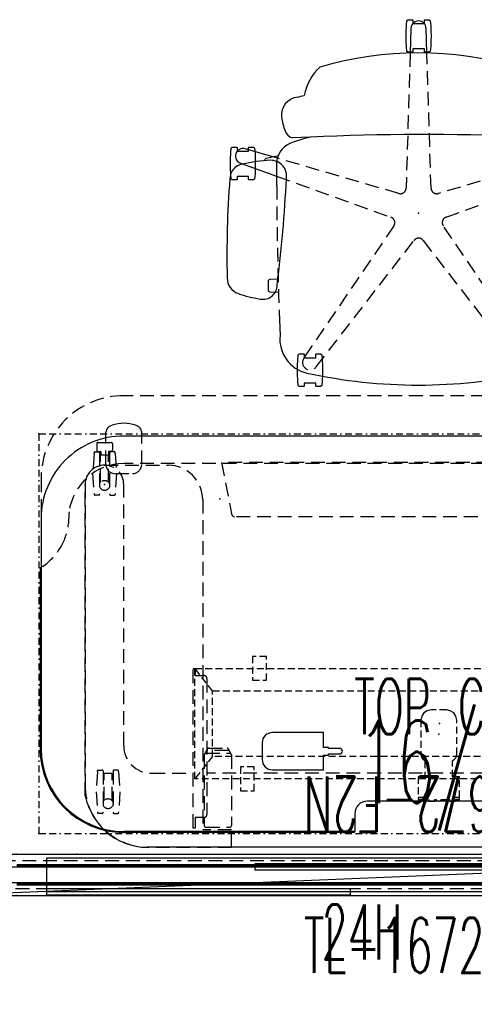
# Model space of a CAD drawing. Header units: inches. Extents: x 3 to 890, y -47 to 78.
# Tile 13 of 98: x 234 to 266, y 6 to 78. Entities that reach past the tile are written whole.
import ezdxf
from ezdxf.enums import TextEntityAlignment as Align

# ---------------------------------------------------------------- set-up
doc = ezdxf.new("R2010")
doc.units = ezdxf.units.IN
doc.header["$MEASUREMENT"] = 0
for name, pattern in [('BORDER', [1.75, 0.5, -0.25, 0.5, -0.25, 0, -0.25]), ('DASHED', [0.75, 0.5, -0.25]), ('DASHEDX2', [1.5, 1, -0.5])]:
    doc.linetypes.add(name, pattern=pattern)
for name, color, linetype in [('A-FURN-P-COMP', 86, 'Continuous'), ('A-FURN-P-COMP-TEXT2', 86, 'Continuous'), ('A-FURN-P-COMP-TEXT_UTEXT', 7, 'Continuous'), ('A-FURN-P-FILE', 1, 'DASHED'), ('A-FURN-P-PNLS', 5, 'Continuous'), ('A-FURN-P-PNLS-CON', 104, 'Continuous'), ('A-FURN-P-PNLS-CON-TEXT2', 104, 'Continuous'), ('A-FURN-P-PNLS-TEXT2', 5, 'Continuous'), ('A-FURN-P-POWR', 230, 'Continuous'), ('A-FURN-P-SEAT', 12, 'Continuous'), ('A-FURN-P-TABLE', 3, 'Continuous'), ('A-FURN-P-TABLE-BORDER', 2, 'Continuous'), ('A-FURN-P-TABLE-EXTENDED-HEIGHT', 3, 'Continuous'), ('A-FURN-P-TABLE-SUPPORT', 202, 'Continuous'), ('A-FURN-P-TEXT_UTEXT', 7, 'Continuous'), ('A-FURN-P-WKSF-ACC', 202, 'Continuous'), ('PSATTR', 7, 'Continuous')]:
    doc.layers.add(name, color=color, linetype=linetype)
doc.styles.add('0', font='TXT.SHX')
doc.styles.add('CAD_FNT', font='TXT.SHX', dxfattribs={"width": 0.6})
doc.styles.add('PMSymText', font='txt.shx', dxfattribs={"width": 0.65})
doc.styles.get("Standard").update_dxf_attribs({"font": 'arial.ttf'})

# ---------------------------------------------------------------- blocks, each defined once
blk = doc.blocks.new('VZFF1-XX72-NN-2D')
at = {"layer": 'A-FURN-P-PNLS'}
for p, q in [((0, 3), (72, 3)), ((0, 0), (72, 0))]:
    blk.add_line(p, q, dxfattribs=at)
at = {"layer": 'A-FURN-P-PNLS-TEXT2', "style": 'CAD_FNT', "width": 0.55, "flags": 8}
blk.add_attdef('ITEXT2', text='', height=6, dxfattribs=at).set_placement((36.5, 9.699), align=Align.MIDDLE_CENTER)
at = {"layer": 'A-FURN-P-TEXT_UTEXT', "style": 'PMSymText', "width": 0.65, "flags": 8}
for tag, p in [('PSUT1', (34.991, -7.298)), ('PSUT3', (34.991, -19.298))]:
    blk.add_attdef(tag, text='', height=4, dxfattribs=at).set_placement(p, align=Align.CENTER)
at = {"layer": 'A-FURN-P-TEXT_UTEXT', "style": 'PMSymText', "width": 0.65}
blk.add_attdef('PSUT2', text='', height=4, dxfattribs=at).set_placement((34.991, -13.298), align=Align.CENTER)
at = {"layer": 'PSATTR', "flags": 1}
for tag in ['PSON', 'PSMC', 'PSDH', 'PSPN', 'PSQT', 'PSEC', 'PST5', 'PST4', 'PST3', 'PST2', 'PST1']:
    blk.add_attdef(tag, text='', height=1, dxfattribs=at).set_placement((0, 0), align=Align.TOP_CENTER)
blk = doc.blocks.new('VZCC-0072-X-2D')
at = {"layer": 'A-FURN-P-PNLS'}
blk.add_line((72, 3), (0, 0), dxfattribs=at)
at = {"layer": 'A-FURN-P-PNLS-TEXT2', "style": '0', "width": 0.55, "flags": 8}
blk.add_attdef('ITEXT2', text='', height=4, dxfattribs=at).set_placement((35.641, 10.508), align=Align.BOTTOM_CENTER)
at = {"layer": 'A-FURN-P-TEXT_UTEXT', "style": 'PMSymText', "width": 0.65, "flags": 8}
for tag, p in [('PSUT1', (34.989, -7.297)), ('PSUT3', (34.989, -19.297))]:
    blk.add_attdef(tag, text='', height=4, dxfattribs=at).set_placement(p, align=Align.CENTER)
at = {"layer": 'A-FURN-P-TEXT_UTEXT', "style": 'PMSymText', "width": 0.65}
blk.add_attdef('PSUT2', text='', height=4, dxfattribs=at).set_placement((34.989, -13.297), align=Align.CENTER)
at = {"layer": 'PSATTR', "flags": 1}
for tag in ['PSON', 'PSMC', 'PSDH', 'PSPN', 'PSQT', 'PSEC', 'PST5', 'PST4', 'PST3', 'PST2', 'PST1']:
    blk.add_attdef(tag, text='', height=1, dxfattribs=at).set_placement((0, 0), align=Align.TOP_CENTER)
blk = doc.blocks.new('VZTI-XX72-2N-2D')
at = {"layer": 'A-FURN-P-PNLS', "linetype": 'DASHEDX2'}
blk.add_line((0, 0.5), (72, 0.5), dxfattribs=at)
at = {"layer": 'A-FURN-P-PNLS'}
for p in [(8.95, 0), (63.05, 0)]:
    blk.add_point(p, dxfattribs=at)
at = {"layer": 'A-FURN-P-PNLS-TEXT2', "style": 'CAD_FNT', "width": 0.55, "flags": 8}
blk.add_attdef('ITEXT2', text='', height=4, dxfattribs=at).set_placement((36, -1.625), align=Align.TOP_CENTER)
at = {"layer": 'A-FURN-P-TEXT_UTEXT', "style": 'PMSymText', "width": 0.65, "flags": 8}
for tag, p in [('PSUT1', (34.991, -11.626)), ('PSUT3', (34.991, -23.626))]:
    blk.add_attdef(tag, text='', height=4, dxfattribs=at).set_placement(p, align=Align.CENTER)
at = {"layer": 'A-FURN-P-TEXT_UTEXT', "style": 'PMSymText', "width": 0.65}
blk.add_attdef('PSUT2', text='', height=4, dxfattribs=at).set_placement((34.991, -17.626), align=Align.CENTER)
at = {"layer": 'PSATTR', "flags": 1}
for tag in ['PSON', 'PSMC', 'PSDH', 'PSPN', 'PSQT', 'PSEC', 'PST5', 'PST4', 'PST3', 'PST2', 'PST1']:
    blk.add_attdef(tag, text='', height=1, dxfattribs=at).set_placement((0, 0), align=Align.TOP_CENTER)
blk = doc.blocks.new('VZLL-0800-SFN-2D')
at = {"layer": 'A-FURN-P-PNLS-CON', "linetype": 'DASHEDX2'}
for p, q in [((0.771, -8.5), (0.771, 11.5)), ((0.771, 11.5), (3.771, 11.5)), ((3.771, 11.5), (3.771, -8.5)), ((0.146, 0.438), (0.146, 2.563)), ((0.146, 2.563), (3.521, 2.563)), ((3.521, 2.563), (3.521, 0.438)), ((3.521, 0.438), (0.146, 0.438)), ((3.771, -8.5), (0.771, -8.5))]:
    blk.add_line(p, q, dxfattribs=at)
at = {"layer": 'A-FURN-P-PNLS-CON'}
for p in [(0, 3), (2.271, 3), (4.542, 3), (0, 0), (2.271, 0), (4.542, 0)]:
    blk.add_point(p, dxfattribs=at)
at = {"layer": 'A-FURN-P-PNLS-CON-TEXT2', "style": '0', "width": 0.55, "flags": 8}
blk.add_attdef('ITEXT2', text='', height=4, dxfattribs=at).set_placement((2.756, -14.885), align=Align.BOTTOM_CENTER)
at = {"layer": 'A-FURN-P-TEXT_UTEXT', "style": 'PMSymText', "width": 0.65, "flags": 8}
for tag, p in [('PSUT1', (2.756, -19.552)), ('PSUT3', (2.756, -31.552))]:
    blk.add_attdef(tag, text='', height=4, dxfattribs=at).set_placement(p, align=Align.CENTER)
at = {"layer": 'A-FURN-P-TEXT_UTEXT', "style": 'PMSymText', "width": 0.65}
blk.add_attdef('PSUT2', text='', height=4, dxfattribs=at).set_placement((2.756, -25.552), align=Align.CENTER)
at = {"layer": 'PSATTR', "flags": 1}
for tag in ['PSON', 'PSMC', 'PSDH', 'PSPN', 'PSQT', 'PSEC', 'PST5', 'PST4', 'PST3', 'PST2', 'PST1']:
    blk.add_attdef(tag, text='', height=1, dxfattribs=at).set_placement((0, 0), align=Align.TOP_CENTER)
blk = doc.blocks.new('STUC-XX72-FRZ-2D')
at = {"layer": 'A-FURN-P-WKSF-ACC'}
for p, q in [((6.763, -0.264), (65.237, -0.264)), ((6.763, -2.736), (6.763, -0.264)), ((1, -0.924), (71, -0.924)), ((4.597, -0.753), (67.403, -0.753)), ((67.403, -0.842), (4.597, -0.842)), ((71, -2.076), (1, -2.076)), ((4.597, -2.158), (67.403, -2.158)), ((67.403, -2.247), (4.597, -2.247)), ((65.237, -2.736), (6.763, -2.736))]:
    blk.add_line(p, q, dxfattribs=at)
at = {"layer": 'A-FURN-P-COMP-TEXT2', "style": '0', "width": 0.55, "flags": 8}
blk.add_attdef('ITEXT2', text='', height=4, dxfattribs=at).set_placement((29.623, -5.658), align=Align.MIDDLE_CENTER)
at = {"layer": 'A-FURN-P-TEXT_UTEXT', "style": 'PMSymText', "width": 0.65, "flags": 8}
for tag, p in [('PSUT1', (34.988, -13.738)), ('PSUT3', (34.988, -25.738))]:
    blk.add_attdef(tag, text='', height=4, dxfattribs=at).set_placement(p, align=Align.CENTER)
at = {"layer": 'A-FURN-P-TEXT_UTEXT', "style": 'PMSymText', "width": 0.65}
blk.add_attdef('PSUT2', text='', height=4, dxfattribs=at).set_placement((34.988, -19.738), align=Align.CENTER)
at = {"layer": 'PSATTR', "flags": 1}
for tag in ['PSON', 'PSMC', 'PSDH', 'PSPN', 'PSQT', 'PSEC', 'PST5', 'PST4', 'PST3', 'PST2', 'PST1']:
    blk.add_attdef(tag, text='', height=1, dxfattribs=at).set_placement((0, 0), align=Align.TOP_CENTER)
blk = doc.blocks.new('ATTM-2230-NH-2D')
at = {"layer": 'A-FURN-P-COMP'}
for p, q in [((0, 0.235), (22, 0.235)), ((0, -0.235), (0, 0.235)), ((22, 0.235), (22, -0.235)), ((22, -0.235), (0, -0.235))]:
    blk.add_line(p, q, dxfattribs=at)
for p in [(0, 0), (22, 0)]:
    blk.add_point(p, dxfattribs=at)
at = {"layer": 'A-FURN-P-TEXT_UTEXT', "style": 'PMSymText', "width": 0.65, "flags": 8}
for tag, p in [('PSUT1', (9.993, -12.277)), ('PSUT3', (9.993, -24.277))]:
    blk.add_attdef(tag, text='', height=4, dxfattribs=at).set_placement(p, align=Align.CENTER)
at = {"layer": 'A-FURN-P-TEXT_UTEXT', "style": 'PMSymText', "width": 0.65}
blk.add_attdef('PSUT2', text='', height=4, dxfattribs=at).set_placement((9.993, -18.277), align=Align.CENTER)
at = {"layer": 'PSATTR', "flags": 1}
for tag in ['PSON', 'PSMC', 'PSDH', 'PSPN', 'PSQT', 'PSEC', 'PST5', 'PST4', 'PST3', 'PST2', 'PST1']:
    blk.add_attdef(tag, text='', height=1, dxfattribs=at).set_placement((0, 0), align=Align.TOP_CENTER)
blk = doc.blocks.new('TFPA-2958-LJSTCUNN-2D')
at = {"layer": 'A-FURN-P-TABLE'}
for p, q in [((35.089, -1.447), (35.089, -0.16)), ((35.089, -0.16), (51.84, -0.16)), ((23.811, -2.36), (34.189, -2.36)), ((57.84, -22.84), (57.84, -6.16)), ((6.16, -28.84), (51.84, -28.84))]:
    blk.add_line(p, q, dxfattribs=at)
at = {"layer": 'A-FURN-P-TABLE', "linetype": 'DASHEDX2'}
for p, q in [((57.722, -19.376, 0), (57.84, -19.376, 0)), ((6.16, -26.84), (51.84, -26.84))]:
    blk.add_line(p, q, dxfattribs=at)
at = {"layer": 'A-FURN-P-TABLE'}
for centre, radius, start, end in [((51.84, -6.16), 6, 0, 90), ((34.182, -1.454), 0.907, 270.42951, 0.42951), ((51.84, -22.84), 6, 270, 0)]:
    blk.add_arc(centre, radius, start, end, dxfattribs=at)
at = {"layer": 'A-FURN-P-TABLE', "linetype": 'DASHEDX2'}
for centre, radius, start, end in [((60.542, -23.322, 0), 4.85, 125.55814, 148.97554), ((59.948, -22.874, 0), 4.11, 150.04459, 174.44433), ((40.168, -22.031), 15.695, 355.18095, 358.37272), ((51.833, -22.832), 4.008, 270.10089, 352.58412)]:
    blk.add_arc(centre, radius, start, end, dxfattribs=at)
at = {"layer": 'A-FURN-P-TABLE'}
for p in [(58, 0), (44.872, -24.277), (53.244, -25.326), (58, -29)]:
    blk.add_point(p, dxfattribs=at)
at = {"layer": 'A-FURN-P-TABLE-BORDER', "linetype": 'BORDER'}
for p, q in [((58, 0), (0, 0)), ((58, -29), (58, 0)), ((58, -29), (0, -29))]:
    blk.add_line(p, q, dxfattribs=at)
at = {"layer": 'A-FURN-P-TABLE-EXTENDED-HEIGHT', "linetype": 'DASHEDX2'}
for p, q in [((57.84, -25.765), (57.84, -22.84)), ((6.16, -31.765), (51.84, -31.765))]:
    blk.add_line(p, q, dxfattribs=at)
blk.add_arc((51.84, -25.765), 6, 270, 0, dxfattribs=at)
at = {"layer": 'A-FURN-P-TABLE-SUPPORT'}
for p, q in [((7.856, 0.987), (50.144, 0.987)), ((50.541, -28.777), (50.541, -29.119))]:
    blk.add_line(p, q, dxfattribs=at)
at = {"layer": 'A-FURN-P-TABLE-SUPPORT', "linetype": 'DASHEDX2'}
for p, q in [((44.038, -5.709), (44.038, -0.587)), ((45.888, -0.469), (44.156, -0.469)), ((46.006, -5.709), (46.006, -0.587)), ((46.676, -1.16), (46.676, -0.41)), ((46.676, -0.41), (46.81, -0.41)), ((46.81, -0.41), (46.81, -11.98)), ((45.81, -11.23), (45.81, -1.41)), ((46.06, -1.16), (46.676, -1.16)), ((52.117, -3.04), (52.215, -1.59)), ((52.215, -1.59), (52.215, -1.525)), ((52.559, -1.465), (52.275, -1.465)), ((52.619, -4.555), (52.619, -1.525)), ((53.347, -4.555), (53.347, -1.525)), ((53.407, -1.465), (53.691, -1.465)), ((53.751, -1.59), (53.751, -1.525)), ((53.849, -3.04), (53.751, -1.59)), ((52.691, -2.391), (52.691, -4.365)), ((53.274, -2.391), (53.275, -4.365)), ((52.215, -4.485), (52.117, -3.04)), ((53.751, -4.485), (53.849, -3.04)), ((54.644, -25.326), (54.644, -3.513)), ((12.19, -4.383), (45.809, -4.383)), ((49.844, -4.383), (46.811, -4.383)), ((52.215, -4.485), (52.215, -4.555)), ((52.275, -4.615), (52.559, -4.615)), ((52.691, -4.365), (53.275, -4.365)), ((53.691, -4.615), (53.407, -4.615)), ((53.751, -4.485), (53.751, -4.555)), ((44.136, -5.91), (44.136, -5.825)), ((45.888, -5.827), (44.156, -5.827)), ((44.234, -6.085), (44.234, -6.026)), ((44.254, -6.028), (45.79, -6.028)), ((45.691, -6.202), (44.352, -6.202)), ((45.809, -6.085), (45.809, -6.026)), ((45.908, -5.91), (45.908, -5.825)), ((51.844, -6.383), (51.844, -25.326)), ((46.676, -11.48), (46.06, -11.48)), ((46.676, -11.98), (46.676, -11.48)), ((46.81, -11.98), (46.676, -11.98)), ((52.367, -26.121), (52.465, -24.671)), ((52.465, -24.671), (52.465, -24.606)), ((52.809, -24.546), (52.525, -24.546)), ((52.869, -27.636), (52.869, -24.606)), ((53.597, -27.636), (53.597, -24.606)), ((53.657, -24.546), (53.941, -24.546)), ((54.001, -24.671), (54.001, -24.606)), ((54.099, -26.121), (54.001, -24.671)), ((52.941, -25.472), (52.941, -27.446)), ((53.524, -25.472), (53.525, -27.446)), ((52.47, -26.117), (51.21, -26.117)), ((52.465, -27.566), (52.367, -26.121)), ((54.001, -27.566), (54.099, -26.121)), ((50.541, -26.787), (50.541, -28.777)), ((53.139, -26.787), (53.139, -28.777)), ((52.465, -27.566), (52.465, -27.636)), ((52.525, -27.696), (52.809, -27.696)), ((52.671, -28.305), (52.671, -27.805)), ((52.746, -27.73), (52.927, -27.73)), ((52.941, -27.446), (53.525, -27.446)), ((52.957, -27.7), (52.957, -27.446)), ((53.509, -27.7), (53.509, -27.446)), ((53.721, -27.73), (53.539, -27.73)), ((53.941, -27.696), (53.657, -27.696)), ((53.796, -28.305), (53.796, -27.805)), ((54.001, -27.566), (54.001, -27.636)), ((53.721, -28.38), (52.734, -28.38)), ((53.139, -28.777), (53.139, -29.119))]:
    blk.add_line(p, q, dxfattribs=at)
for centre in [(52.983, -2.174), (53.233, -25.255)]:
    blk.add_circle(centre, 0.364, dxfattribs=at)
at = {"layer": 'A-FURN-P-TABLE-SUPPORT'}
for centre, radius, start, end in [((50.147, -3.501), 4.488, 48.11135, 90.03671), ((50.985, -29.11), 0.444, 181.07976, 223.26437), ((52.695, -29.11), 0.444, 316.73563, 358.92024), ((51.22, -28.892), 0.765, 223.11971, 252.20416), ((51.851, -27.103), 2.662, 251.05223, 269.81832), ((51.829, -27.102), 2.663, 270.27965, 288.9466), ((52.46, -28.892), 0.765, 287.79584, 316.88029)]:
    blk.add_arc(centre, radius, start, end, dxfattribs=at)
at = {"layer": 'A-FURN-P-TABLE-SUPPORT', "linetype": 'DASHEDX2'}
for centre, radius, start, end in [((44.155, -0.587), 0.118, 89.78647, 179.78486), ((45.888, -0.587), 0.118, 0.21514, 90.21353), ((50.151, -3.512), 4.493, 359.98321, 48.24065), ((46.06, -1.41), 0.25, 90, 180), ((52.31, -1.56), 0.101, 110.17852, 159.81195), ((52.54, -1.544), 0.081, 13.40552, 76.59447), ((53.426, -1.544), 0.081, 103.40553, 166.59448), ((53.656, -1.56), 0.101, 20.18805, 69.82148), ((49.844, -6.383), 2, 0, 90), ((52.31, -4.521), 0.101, 200.18805, 249.82148), ((52.54, -4.537), 0.081, 283.40553, 346.59448), ((53.426, -4.537), 0.081, 193.40552, 256.59447), ((53.656, -4.521), 0.101, 290.17852, 339.81195), ((44.155, -5.709), 0.118, 180.21514, 270.21353), ((45.888, -5.709), 0.118, 269.78647, 359.78486), ((44.254, -5.91), 0.118, 180.21514, 270.21353), ((44.352, -6.084), 0.118, 180.21514, 270.21353), ((45.692, -6.084), 0.118, 269.78647, 359.78486), ((45.79, -5.91), 0.118, 269.78647, 359.78486), ((46.06, -11.23), 0.25, 180, 270), ((52.56, -24.641), 0.101, 110.17852, 159.81195), ((52.79, -24.625), 0.081, 13.40552, 76.59447), ((53.676, -24.625), 0.081, 103.40553, 166.59448), ((53.906, -24.641), 0.101, 20.18805, 69.82148), ((53.244, -25.326), 1.4, 180, 0), ((51.21, -26.787), 0.669, 90.00219, 179.99781), ((52.47, -26.787), 0.669, 0.00219, 89.99781), ((52.56, -27.602), 0.101, 200.18805, 249.82148), ((52.746, -27.805), 0.075, 90, 180), ((52.79, -27.618), 0.081, 283.40553, 346.59448), ((52.927, -27.7), 0.03, 269.99973, 0.00011), ((53.539, -27.7), 0.03, 179.99989, 270.00027), ((53.676, -27.618), 0.081, 193.40552, 256.59447), ((53.721, -27.805), 0.075, 0, 90), ((53.906, -27.602), 0.101, 290.17852, 339.81195), ((52.746, -28.305), 0.075, 180, 270), ((53.721, -28.305), 0.075, 270, 0)]:
    blk.add_arc(centre, radius, start, end, dxfattribs=at)
at = {"layer": 'A-FURN-P-TEXT_UTEXT', "style": 'PMSymText', "width": 0.65, "flags": 8}
for tag, p in [('PSUT1', (27.992, -37.769)), ('PSUT3', (27.992, -49.769))]:
    blk.add_attdef(tag, text='', height=4, dxfattribs=at).set_placement(p, align=Align.CENTER)
at = {"layer": 'A-FURN-P-TEXT_UTEXT', "style": 'PMSymText', "width": 0.65}
blk.add_attdef('PSUT2', text='', height=4, dxfattribs=at).set_placement((27.992, -43.769), align=Align.CENTER)
at = {"layer": 'PSATTR', "flags": 1}
for tag in ['PSON', 'PSMC', 'PSDH', 'PSPN', 'PSQT', 'PSEC', 'PST5', 'PST4', 'PST3', 'PST2', 'PST1']:
    blk.add_attdef(tag, text='', height=1, dxfattribs=at).set_placement((0, 0), align=Align.TOP_CENTER)
blk = doc.blocks.new('ATTL-0258-PPT-2D')
at = {"layer": 'A-FURN-P-TABLE'}
for p, q in [((35.12, -0.093), (35.12, -0.129)), ((35.12, -0.093), (51.871, -0.093)), ((51.871, -0.129), (35.12, -0.129)), ((57.871, -19.309), (57.871, -6.129)), ((57.907, -19.309), (57.907, -6.129)), ((57.907, -19.309), (57.871, -19.309))]:
    blk.add_line(p, q, dxfattribs=at)
for radius in [6.036, 6]:
    blk.add_arc((51.871, -6.129), radius, 0, 90, dxfattribs=at)
blk.add_point((58, 0), dxfattribs=at)
at = {"layer": 'A-FURN-P-TEXT_UTEXT', "style": 'PMSymText', "width": 0.65, "flags": 8}
for tag, p in [('PSUT1', (27.99, -25.311)), ('PSUT3', (27.99, -37.311))]:
    blk.add_attdef(tag, text='', height=4, dxfattribs=at).set_placement(p, align=Align.CENTER)
at = {"layer": 'A-FURN-P-TEXT_UTEXT', "style": 'PMSymText', "width": 0.65}
blk.add_attdef('PSUT2', text='', height=4, dxfattribs=at).set_placement((27.99, -31.311), align=Align.CENTER)
at = {"layer": 'PSATTR', "flags": 1}
for tag in ['PSON', 'PSMC', 'PSDH', 'PSPN', 'PSQT', 'PSEC', 'PST5', 'PST4', 'PST3', 'PST2', 'PST1']:
    blk.add_attdef(tag, text='', height=1, dxfattribs=at).set_placement((0, 0), align=Align.TOP_CENTER)
blk = doc.blocks.new('ATTS-1011-PORT-2D')
at = {"layer": 'A-FURN-P-TABLE', "linetype": 'DASHEDX2'}
for p, q in [((-9.219, 26.319), (-3.1, 26.319)), ((-9.219, 26.319), (-9.219, 25.046)), ((-9.219, 25.046), (-7.123, 25.046)), ((-7.123, 1.1), (-7.123, 25.046)), ((1.4, 22.584), (1.4, 0)), ((0, -1.4), (-4.623, -1.4))]:
    blk.add_line(p, q, dxfattribs=at)
for centre, radius, start, end in [((-3.228, 21.586), 4.734, 12.16999, 88.45031), ((-4.623, 1.1), 2.5, 180, 270), ((0, 0), 1.4, 270, 360)]:
    blk.add_arc(centre, radius, start, end, dxfattribs=at)
blk.add_point((0, 0), dxfattribs=at)
at = {"layer": 'A-FURN-P-TEXT_UTEXT', "style": 'PMSymText', "width": 0.65, "flags": 8}
for tag, p in [('PSUT1', (-3.6, -12.797)), ('PSUT3', (-3.6, -24.797))]:
    blk.add_attdef(tag, text='', height=4, dxfattribs=at).set_placement(p, align=Align.CENTER)
at = {"layer": 'A-FURN-P-TEXT_UTEXT', "style": 'PMSymText', "width": 0.65}
blk.add_attdef('PSUT2', text='', height=4, dxfattribs=at).set_placement((-3.6, -18.797), align=Align.CENTER)
at = {"layer": 'PSATTR', "flags": 1}
for tag in ['PSON', 'PSMC', 'PSDH', 'PSPN', 'PSQT', 'PSEC', 'PST5', 'PST4', 'PST3', 'PST2', 'PST1']:
    blk.add_attdef(tag, text='', height=1, dxfattribs=at).set_placement((0, 0), align=Align.TOP_CENTER)
blk = doc.blocks.new('AUTG-0158-P-2D')
at = {"layer": 'A-FURN-P-TABLE', "linetype": 'DASHEDX2'}
for p, q in [((14.18, -22.976), (43.82, -22.976)), ((44.745, -26.926), (44.036, -23.192)), ((13.255, -26.926), (44.745, -26.926))]:
    blk.add_line(p, q, dxfattribs=at)
blk.add_arc((43.693, -23.319), 0.366, 20.36531, 69.63469, dxfattribs=at)
for p in [(58, 0), (58, -29)]:
    blk.add_point(p, dxfattribs=at)
at = {"layer": 'A-FURN-P-TEXT_UTEXT', "style": 'PMSymText', "width": 0.65, "flags": 8}
for tag, p in [('PSUT1', (27.99, -35.002)), ('PSUT3', (27.99, -47.002))]:
    blk.add_attdef(tag, text='', height=4, dxfattribs=at).set_placement(p, align=Align.CENTER)
at = {"layer": 'A-FURN-P-TEXT_UTEXT', "style": 'PMSymText', "width": 0.65}
blk.add_attdef('PSUT2', text='', height=4, dxfattribs=at).set_placement((27.99, -41.002), align=Align.CENTER)
at = {"layer": 'PSATTR', "flags": 1}
for tag in ['PSON', 'PSMC', 'PSDH', 'PSPN', 'PSQT', 'PSEC', 'PST5', 'PST4', 'PST3', 'PST2', 'PST1']:
    blk.add_attdef(tag, text='', height=1, dxfattribs=at).set_placement((0, 0), align=Align.TOP_CENTER)
blk = doc.blocks.new('EUBT-BI36-81100YN-2D')
at = {"layer": 'A-FURN-P-FILE'}
for p, q in [((14.442, 4.874), (13.443, 4.874)), ((13.443, 4.874), (13.443, 3.144)), ((14.442, 3.144), (14.442, 4.874)), ((-17.75, 4), (17.75, 4)), ((16.461, 2.375), (17.75, 4)), ((17.75, 4), (17.75, -4)), ((13.443, 3.144), (14.442, 3.144)), ((-16.461, 2.375), (16.461, 2.375)), ((16.461, 2.375), (16.461, -2.375)), ((16.461, -2.375), (-16.461, -2.375)), ((16.461, -2.375), (17.75, -4)), ((13.559, -3.144), (12.559, -3.144)), ((12.559, -3.144), (12.559, -4.874)), ((13.559, -4.874), (13.559, -3.144)), ((17.75, -4), (-17.75, -4)), ((12.559, -4.874), (13.559, -4.874))]:
    blk.add_line(p, q, dxfattribs=at)
at = {"layer": 'A-FURN-P-FILE', "linetype": 'Continuous'}
for p, q in [((12.115, 3.35), (8.416, 3.35)), ((8.416, 3.35), (8.416, 2.276)), ((12.261, 3.336), (12.115, 3.35)), ((12.402, 3.293), (12.261, 3.336)), ((12.531, 3.224), (12.402, 3.293)), ((12.645, 3.131), (12.531, 3.224)), ((12.738, 3.017), (12.645, 3.131)), ((12.808, 2.887), (12.738, 3.017)), ((12.85, 2.747), (12.808, 2.887)), ((7.173, 2.185), (7.108, 2.141)), ((7.25, 2.2), (7.173, 2.185)), ((8.05, 2.2), (7.25, 2.2)), ((8.416, 2.276), (8.05, 2.276)), ((8.05, 2.276), (8.05, 2.2)), ((12.865, 2.6), (12.85, 2.747)), ((12.865, 1.4), (12.865, 2.6)), ((7.065, 2.077), (7.05, 2)), ((7.05, 2), (7.065, 1.923)), ((7.108, 2.141), (7.065, 2.077)), ((7.065, 1.923), (7.108, 1.859)), ((7.108, 1.859), (7.173, 1.815)), ((7.173, 1.815), (7.25, 1.8)), ((7.25, 1.8), (8.05, 1.8)), ((8.05, 1.8), (8.05, 1.724)), ((8.05, 1.724), (8.416, 1.724)), ((8.416, 1.724), (8.416, 0.649)), ((12.402, 0.707), (12.531, 0.776)), ((12.531, 0.776), (12.645, 0.869)), ((12.645, 0.869), (12.738, 0.983)), ((12.738, 0.983), (12.808, 1.113)), ((12.808, 1.113), (12.85, 1.253)), ((12.85, 1.253), (12.865, 1.4)), ((8.416, 0.649), (12.115, 0.65)), ((12.115, 0.65), (12.261, 0.664)), ((12.261, 0.664), (12.402, 0.707))]:
    blk.add_line(p, q, dxfattribs=at)
at = {"layer": 'A-FURN-P-POWR'}
blk.add_point((0, 0), dxfattribs=at)
at = {"layer": 'A-FURN-P-COMP-TEXT_UTEXT', "style": 'PMSymText', "width": 0.65, "flags": 8}
for tag, p in [('PSUT1', (0, -10.875)), ('PSUT3', (0, -22.875))]:
    blk.add_attdef(tag, text='', height=4, dxfattribs=at).set_placement(p, align=Align.CENTER)
at = {"layer": 'A-FURN-P-COMP-TEXT_UTEXT', "style": 'PMSymText', "width": 0.65}
blk.add_attdef('PSUT2', text='', height=4, dxfattribs=at).set_placement((0, -16.875), align=Align.CENTER)
at = {"layer": 'PSATTR', "flags": 1}
for tag in ['PSON', 'PSMC', 'PSDH', 'PSPN', 'PSQT', 'PSEC', 'PST5', 'PST4', 'PST3', 'PST2', 'PST1']:
    blk.add_attdef(tag, text='', height=1, dxfattribs=at).set_placement((0, 0), align=Align.TOP_CENTER)
blk = doc.blocks.new('EUCB-0000-WFP-2D')
at = {"layer": 'A-FURN-P-FILE'}
for p, q in [((-1.22, 4.744), (-1.5, 4.744)), ((-1.5, 4.744), (-1.5, 4.624)), ((-1.5, 4.624), (-1.22, 4.624)), ((-1.22, 4.584), (-1.494, 4.584)), ((-1.494, 4.584), (-1.494, 3.114)), ((-0.77, 4.864), (-1.22, 4.864)), ((-1.22, 4.864), (-1.22, 4.744)), ((-1.22, 4.624), (-1.22, 4.584)), ((-0.77, 4.744), (-0.77, 4.864)), ((-0.211, 4.744), (-0.77, 4.744)), ((-0.207, 4.745), (-0.211, 4.744)), ((-0.206, 4.746), (-0.207, 4.745)), ((-0.204, 4.747), (-0.206, 4.746)), ((-0.202, 4.75), (-0.204, 4.747)), ((-0.155, 4.811), (-0.202, 4.75)), ((-0.09, 4.851), (-0.155, 4.811)), ((-0.015, 4.864), (-0.09, 4.851)), ((0.015, 4.864), (-0.015, 4.864)), ((0.09, 4.851), (0.015, 4.864)), ((0.155, 4.811), (0.09, 4.851)), ((0.202, 4.75), (0.155, 4.811)), ((0.204, 4.747), (0.202, 4.75)), ((0.207, 4.745), (0.204, 4.747)), ((0.211, 4.744), (0.207, 4.745)), ((0.28, 4.744), (0.211, 4.744)), ((0.73, 4.864), (0.28, 4.864)), ((0.28, 4.864), (0.28, 4.744)), ((0.73, 4.744), (0.73, 4.864)), ((1.5, 4.744), (0.73, 4.744)), ((1, 4.584), (1, 4.624)), ((1, 4.624), (1.5, 4.624)), ((1.486, 4.584), (1, 4.584)), ((1.486, 3.114), (1.486, 4.584)), ((1.5, 4.624), (1.5, 4.744)), ((-1.494, 3.114), (-1.04, 3.114)), ((-1.04, 3.114), (-1.009, 3.102)), ((-1.009, 3.102), (-1, 3.1)), ((-1, 3.1), (-1, 1.983)), ((1, 3.102), (1.031, 3.114)), ((1, 1.983), (1, 3.102)), ((1.031, 3.114), (1.486, 3.114)), ((-1.281, 1.6), (-1.3, 1.469)), ((-1.3, 1.469), (-1.3, -1.006)), ((-1.233, 1.722), (-1.281, 1.6)), ((-1.15, 1.824), (-1.233, 1.722)), ((-1.021, 1.925), (-1.15, 1.824)), ((-1.006, 1.952), (-1.021, 1.925)), ((-1, 1.983), (-1.006, 1.952)), ((1.006, 1.952), (1, 1.983)), ((1.021, 1.925), (1.006, 1.952)), ((1.15, 1.824), (1.021, 1.925)), ((1.233, 1.722), (1.15, 1.824)), ((1.281, 1.6), (1.233, 1.722)), ((1.3, 1.469), (1.281, 1.6)), ((1.3, -1.006), (1.3, 1.469)), ((-1.3, -1.006), (-1.238, -1.292)), ((-1.238, -1.292), (-1.083, -1.538)), ((1.083, -1.538), (1.238, -1.292)), ((1.238, -1.292), (1.3, -1.006)), ((-1.083, -1.538), (-0.836, -1.693)), ((-0.836, -1.693), (-0.55, -1.756)), ((-0.55, -1.756), (0.55, -1.756)), ((0.55, -1.756), (0.836, -1.693)), ((0.836, -1.693), (1.083, -1.538))]:
    blk.add_line(p, q, dxfattribs=at)
at = {"layer": 'A-FURN-P-POWR'}
blk.add_point((0, 0), dxfattribs=at)
at = {"layer": 'A-FURN-P-COMP-TEXT_UTEXT', "style": 'PMSymText', "width": 0.65, "flags": 8}
for tag, p in [('PSUT1', (0, -8)), ('PSUT3', (0, -20))]:
    blk.add_attdef(tag, text='', height=4, dxfattribs=at).set_placement(p, align=Align.CENTER)
at = {"layer": 'A-FURN-P-COMP-TEXT_UTEXT', "style": 'PMSymText', "width": 0.65}
blk.add_attdef('PSUT2', text='', height=4, dxfattribs=at).set_placement((0, -14), align=Align.CENTER)
at = {"layer": 'PSATTR', "flags": 1}
for tag in ['PSON', 'PSMC', 'PSDH', 'PSPN', 'PSQT', 'PSEC', 'PST5', 'PST4', 'PST3', 'PST2', 'PST1']:
    blk.add_attdef(tag, text='', height=1, dxfattribs=at).set_placement((0, 0), align=Align.TOP_CENTER)
blk = doc.blocks.new('SFT-XX-71-2D')
at = {"layer": 'A-FURN-P-SEAT'}
for p, q in [((-4.768, 13.518), (-4.706, 13.594)), ((-4.706, 13.594), (-4.334, 13.624)), ((-4.334, 13.624), (-3.96, 13.642)), ((-3.96, 13.642), (-3.587, 13.648)), ((-3.587, 13.648), (-3.213, 13.642)), ((-3.213, 13.642), (-2.84, 13.624)), ((-2.84, 13.624), (-2.467, 13.594)), ((-2.467, 13.594), (-2.405, 13.518)), ((-4.768, 13.183), (-4.768, 13.518)), ((-4.748, 13.164), (-4.768, 13.183)), ((-4.483, 13.164), (-4.748, 13.164)), ((-4.483, 12.321), (-4.483, 13.164)), ((-2.676, 10.291), (-3.617, 12.913)), ((-2.425, 13.164), (-2.643, 13.164)), ((-2.643, 13.164), (-2.643, 12.321)), ((-2.405, 13.183), (-2.425, 13.164)), ((-2.405, 13.518), (-2.405, 13.183)), ((-4.768, 12.301), (-4.748, 12.321)), ((-4.768, 11.967), (-4.768, 12.301)), ((-4.748, 12.321), (-4.483, 12.321)), ((-3.981, 10.231), (-4.664, 12.572)), ((-2.643, 12.321), (-2.425, 12.321)), ((-2.425, 12.321), (-2.405, 12.301)), ((-2.405, 12.301), (-2.405, 11.967)), ((-4.706, 11.89), (-4.768, 11.967)), ((-4.334, 11.861), (-4.706, 11.89)), ((-3.932, 11.843), (-4.334, 11.861)), ((-3.587, 11.837), (-3.932, 11.843)), ((-3.213, 11.843), (-3.587, 11.837)), ((-2.84, 11.861), (-3.213, 11.843)), ((-2.467, 11.89), (-2.84, 11.861)), ((-2.405, 11.967), (-2.467, 11.89)), ((-3.979, 11.048), (-4.174, 10.147)), ((-3.965, 11.079), (-3.979, 11.048)), ((-3.943, 11.106), (-3.965, 11.079)), ((-3.915, 11.129), (-3.943, 11.106)), ((-3.868, 11.158), (-3.915, 11.129)), ((-3.847, 11.167), (-3.868, 11.158)), ((-3.796, 11.188), (-3.847, 11.167)), ((-3.711, 10.293), (-1.987, 10.29)), ((7.75, 10.088), (8.62, 10.058)), ((10.212, 8.65), (10.273, 8.727)), ((10.212, 8.316), (10.212, 8.65)), ((10.273, 8.727), (10.646, 8.757)), ((10.646, 8.757), (11.019, 8.775)), ((11.019, 8.775), (11.393, 8.781)), ((11.393, 8.781), (11.767, 8.775)), ((11.767, 8.775), (12.14, 8.757)), ((12.14, 8.757), (12.512, 8.727)), ((12.512, 8.727), (12.574, 8.65)), ((12.574, 8.65), (12.574, 8.316)), ((10.232, 8.296), (10.212, 8.316)), ((10.497, 8.296), (10.232, 8.296)), ((10.497, 7.454), (10.497, 8.296)), ((12.554, 8.296), (12.337, 8.296)), ((12.337, 8.296), (12.337, 7.454)), ((12.574, 8.316), (12.554, 8.296)), ((10.212, 7.434), (10.232, 7.454)), ((10.212, 7.1), (10.212, 7.434)), ((10.232, 7.454), (10.497, 7.454)), ((12.337, 7.454), (12.554, 7.454)), ((12.554, 7.454), (12.574, 7.434)), ((12.574, 7.434), (12.574, 7.1)), ((10.273, 7.023), (10.212, 7.1)), ((10.646, 6.994), (10.273, 7.023)), ((11.048, 6.976), (10.646, 6.994)), ((11.393, 6.97), (11.048, 6.976)), ((11.767, 6.976), (11.393, 6.97)), ((12.14, 6.994), (11.767, 6.976)), ((12.512, 7.023), (12.14, 6.994)), ((12.574, 7.1), (12.512, 7.023)), ((-14.025, 0.775), (-13.964, 0.852)), ((-14.025, 0.441), (-14.025, 0.775)), ((-13.964, 0.852), (-13.591, 0.882)), ((-13.591, 0.882), (-13.218, 0.9)), ((-13.218, 0.9), (-12.844, 0.906)), ((-12.844, 0.906), (-12.471, 0.9)), ((-12.471, 0.9), (-12.097, 0.882)), ((-12.097, 0.882), (-11.725, 0.852)), ((-11.725, 0.852), (-11.663, 0.775)), ((-11.663, 0.775), (-11.663, 0.441)), ((-14.006, 0.421), (-14.025, 0.441)), ((-13.741, 0.421), (-14.006, 0.421)), ((-13.741, -0.421), (-13.741, 0.421)), ((-11.605, 0.605), (-13.398, 0.551)), ((-11.683, 0.421), (-11.901, 0.421)), ((-11.901, 0.421), (-11.901, -0.421)), ((-11.663, 0.441), (-11.683, 0.421)), ((-14.025, -0.441), (-14.006, -0.421)), ((-14.025, -0.775), (-14.025, -0.441)), ((-14.006, -0.421), (-13.741, -0.421)), ((-13.398, -0.551), (-11.605, -0.605)), ((-11.901, -0.421), (-11.683, -0.421)), ((-11.683, -0.421), (-11.663, -0.441)), ((-11.663, -0.441), (-11.663, -0.775)), ((-13.964, -0.852), (-14.025, -0.775)), ((-13.591, -0.882), (-13.964, -0.852)), ((-13.19, -0.9), (-13.591, -0.882)), ((-12.844, -0.906), (-13.19, -0.9)), ((-12.471, -0.9), (-12.844, -0.906)), ((-12.097, -0.882), (-12.471, -0.9)), ((-11.725, -0.852), (-12.097, -0.882)), ((-11.663, -0.775), (-11.725, -0.852)), ((10.212, -7.1), (10.273, -7.023)), ((10.212, -7.434), (10.212, -7.1)), ((10.273, -7.023), (10.646, -6.993)), ((10.646, -6.993), (11.019, -6.976)), ((11.019, -6.976), (11.393, -6.97)), ((11.393, -6.97), (11.767, -6.976)), ((11.767, -6.976), (12.14, -6.993)), ((12.14, -6.993), (12.512, -7.023)), ((12.512, -7.023), (12.574, -7.1)), ((12.574, -7.1), (12.574, -7.434)), ((10.232, -7.454), (10.212, -7.434)), ((10.497, -7.454), (10.232, -7.454)), ((10.497, -8.296), (10.497, -7.454)), ((12.554, -7.454), (12.337, -7.454)), ((12.337, -7.454), (12.337, -8.296)), ((12.574, -7.434), (12.554, -7.454)), ((-5.499, -7.864), (-5.445, -9.166)), ((10.212, -8.316), (10.232, -8.296)), ((10.212, -8.65), (10.212, -8.316)), ((10.232, -8.296), (10.497, -8.296)), ((12.337, -8.296), (12.554, -8.296)), ((12.554, -8.296), (12.574, -8.316)), ((12.574, -8.316), (12.574, -8.65)), ((10.273, -8.727), (10.212, -8.65)), ((10.646, -8.757), (10.273, -8.727)), ((11.048, -8.775), (10.646, -8.757)), ((11.393, -8.781), (11.048, -8.775)), ((11.767, -8.775), (11.393, -8.781)), ((12.14, -8.757), (11.767, -8.775)), ((12.512, -8.727), (12.14, -8.757)), ((12.574, -8.65), (12.512, -8.727)), ((-3.983, -10.236), (-4.664, -12.572)), ((-3.979, -11.048), (-4.174, -10.147)), ((-3.711, -10.293), (-1.987, -10.29)), ((-3.617, -12.913), (-2.676, -10.291)), ((7.75, -10.088), (8.884, -10.044)), ((-3.965, -11.079), (-3.979, -11.048)), ((-3.943, -11.106), (-3.965, -11.079)), ((-3.915, -11.129), (-3.943, -11.106)), ((-3.868, -11.158), (-3.915, -11.129)), ((-4.768, -11.967), (-4.706, -11.89)), ((-4.768, -12.301), (-4.768, -11.967)), ((-4.706, -11.89), (-4.334, -11.861)), ((-4.334, -11.861), (-3.96, -11.843)), ((-3.96, -11.843), (-3.587, -11.837)), ((-3.587, -11.837), (-3.213, -11.843)), ((-3.213, -11.843), (-2.84, -11.861)), ((-2.84, -11.861), (-2.467, -11.89)), ((-2.467, -11.89), (-2.405, -11.967)), ((-2.405, -11.967), (-2.405, -12.301)), ((-4.748, -12.321), (-4.768, -12.301)), ((-4.483, -12.321), (-4.748, -12.321)), ((-4.483, -13.164), (-4.483, -12.321)), ((-2.425, -12.321), (-2.643, -12.321)), ((-2.643, -12.321), (-2.643, -13.164)), ((-2.405, -12.301), (-2.425, -12.321)), ((-4.768, -13.183), (-4.748, -13.164)), ((-4.768, -13.517), (-4.768, -13.183)), ((-4.706, -13.594), (-4.768, -13.517)), ((-4.748, -13.164), (-4.483, -13.164)), ((-2.643, -13.164), (-2.425, -13.164)), ((-2.405, -13.517), (-2.467, -13.594)), ((-2.425, -13.164), (-2.405, -13.183)), ((-2.405, -13.183), (-2.405, -13.517)), ((-4.334, -13.624), (-4.706, -13.594)), ((-3.932, -13.642), (-4.334, -13.624)), ((-3.587, -13.648), (-3.932, -13.642)), ((-3.213, -13.642), (-3.587, -13.648)), ((-2.84, -13.624), (-3.213, -13.642)), ((-2.467, -13.594), (-2.84, -13.624))]:
    blk.add_line(p, q, dxfattribs=at)
at = {"layer": 'A-FURN-P-SEAT', "linetype": 'DASHEDX2'}
for p, q in [((-3.981, 10.231), (-1.418, 1.44)), ((0.301, 1.999), (-2.676, 10.291)), ((10.516, 8.321), (0.932, 1.794)), ((1.994, 0.332), (11.163, 7.43)), ((-1.808, 0.904), (-11.605, 0.605)), ((-11.605, -0.605), (-1.808, -0.904)), ((11.163, -7.43), (1.994, -0.332)), ((-1.418, -1.44), (-3.983, -10.236)), ((-2.676, -10.291), (0.301, -1.999)), ((0.932, -1.794), (10.516, -8.321)), ((4.789, -10.182), (4.821, -10.794)), ((5.703, -10.794), (5.736, -10.155)), ((4.821, -10.794), (4.831, -10.837)), ((4.831, -10.837), (4.857, -10.873)), ((4.857, -10.873), (4.895, -10.897)), ((4.895, -10.897), (4.939, -10.906)), ((4.939, -10.906), (5.585, -10.906)), ((5.585, -10.906), (5.629, -10.897)), ((5.629, -10.897), (5.666, -10.873)), ((5.666, -10.873), (5.692, -10.837)), ((5.692, -10.837), (5.703, -10.794))]:
    blk.add_line(p, q, dxfattribs=at)
at = {"layer": 'A-FURN-P-SEAT'}
for centre, radius, start, end in [((-2.483, 12.621), 1.065, 89.7456, 172.171), ((2.972, -55.953), 69.851, 88.57438, 94.47468), ((4.723, 12.702), 1.175, 18.67712, 90.65944), ((-4.135, 12.727), 0.551, 19.74679, 196.25321), ((-3.793, 9.822), 10.165, 9.45669, 18.68243), ((6.843, 10.252), 10.681, 166.38697, 177.38314), ((5.224, 11.288), 1.031, 268.92574, 11.42096), ((-2.687, 10.712), 1.14, 178.60909, 279.23098), ((-3.447, 8.514), 1.798, 98.43413, 161.02832), ((-6.438, 99.468), 89.967, 272.50569, 277.435), ((8.526, 6.673), 3.386, 24.75781, 88.40288), ((-7.096, 8.627), 1.325, 84.06762, 173.03136), ((-7.925, 4.351), 5.677, 69.91499, 80.19732), ((-6.207, 8.914), 0.802, 18.24361, 73.2306), ((16.392, 2.293), 25.639, 165.32672, 166.45749), ((-41.263, 10.646), 35.848, 355.22027, 357.63229), ((4.806, 5.617), 10.545, 160.71811, 168.83049), ((-7.74, 4.452), 3.926, 101.66185, 136.34053), ((-25.388, 0), 37.863, 347.66094, 12.33906), ((13.767, 0), 25.379, 163.6071, 196.3929), ((163.562, 0.336), 169.26, 177.52035, 182.77709), ((-13.382, 0), 0.551, 91.74679, 268.25321), ((-7.74, -4.452), 3.926, 223.65947, 258.33815), ((-97.843, -31.004), 92.151, 13.95057, 14.26518), ((5.27, -5.465), 11.034, 192.56222, 199.23006), ((9.145, -7.54), 2.518, 264.06478, 347.34325), ((-7.096, -8.627), 1.325, 186.96864, 275.93238), ((-6.207, -8.914), 0.802, 286.76971, 341.75459), ((-3.495, -8.572), 1.735, 197.68292, 262.84887), ((-7.925, -4.351), 5.677, 279.80268, 290.08501), ((-2.687, -10.712), 1.14, 80.76902, 181.39091), ((-6.438, -99.468), 89.967, 82.565, 87.49431), ((5.224, -11.288), 1.031, 348.57904, 91.07426), ((6.843, -10.252), 10.681, 182.61686, 193.61303), ((-3.793, -9.822), 10.165, 341.31757, 350.54331), ((-4.135, -12.727), 0.551, 163.74679, 340.25321), ((-2.483, -12.621), 1.065, 187.829, 270.2544), ((4.723, -12.702), 1.175, 269.34056, 341.32288), ((2.972, 55.953), 69.851, 265.52532, 271.42562)]:
    blk.add_arc(centre, radius, start, end, dxfattribs=at)
at = {"layer": 'A-FURN-P-SEAT', "linetype": 'DASHEDX2'}
for centre, radius, start, end in [((-3.397, -292.217), 302.51, 87.8883, 89.73301), ((10.826, 7.865), 0.551, 307.74679, 124.25321), ((-1.821, 1.323), 0.419, 271.74679, 16.25321), ((0.657, 2.095), 0.369, 195.01752, 243.46189), ((0.687, 2.154), 0.435, 243.46189, 304.25321), ((2.203, 0.011), 0.382, 123.01752, 193.26737), ((2.272, 0.027), 0.454, 193.26737, 232.25321), ((-1.821, -1.323), 0.419, 343.74679, 88.25321), ((0.696, -2.141), 0.419, 55.74679, 160.25321), ((10.826, -7.865), 0.551, 235.74679, 52.25321), ((-3.397, 292.217), 302.51, 270.26699, 272.1117)]:
    blk.add_arc(centre, radius, start, end, dxfattribs=at)
at = {"layer": 'A-FURN-P-SEAT'}
blk.add_point((0, 0), dxfattribs=at)
at = {"layer": 'A-FURN-P-TEXT_UTEXT', "style": 'PMSymText', "width": 0.65, "flags": 8}
for tag, p in [('PSUT1', (-0.725, -19.901)), ('PSUT3', (-0.725, -31.901))]:
    blk.add_attdef(tag, text='', height=4, dxfattribs=at).set_placement(p, align=Align.CENTER)
at = {"layer": 'A-FURN-P-TEXT_UTEXT', "style": 'PMSymText', "width": 0.65}
blk.add_attdef('PSUT2', text='', height=4, dxfattribs=at).set_placement((-0.725, -25.901), align=Align.CENTER)
at = {"layer": 'PSATTR', "flags": 1}
for tag in ['PSON', 'PSMC', 'PSDH', 'PSPN', 'PSQT', 'PSEC', 'PST5', 'PST4', 'PST3', 'PST2', 'PST1']:
    blk.add_attdef(tag, text='', height=1, dxfattribs=at).set_placement((0, 0), align=Align.TOP_CENTER)

msp = doc.modelspace()

# ---------------------------------------------------------------- block references
for name, p, rotation in [('SFT-XX-71-2D', (262.449, 63.697), 270), ('TFPA-2958-LJSTCUNN-2D', (292.915, 18.685), 180), ('AUTG-0158-P-2D', (292.915, 18.685), 180), ('ATTS-1011-PORT-2D', (239.671, 44.011), 180), ('ATTL-0258-PPT-2D', (292.915, 18.685), 180), ('EUBT-BI36-81100YN-2D', (263.975, 26.665), 180), ('EUCB-0000-WFP-2D', (263.915, 25.91), 180), ('ATTM-2230-NH-2D', (272.588, 16.28), 180)]:
    msp.add_blockref(name, p, dxfattribs=dict(rotation=rotation))
ref = msp.add_blockref('VZCC-0072-X-2D', (228.727, 14.204))
ref.add_attrib('ITEXT2', 'TOP CAP', dxfattribs={"layer": 'A-FURN-P-PNLS-TEXT2', "height": 4, "style": '0', "width": 0.55}).set_placement((264.369, 24.712), align=Align.BOTTOM_CENTER)
ref = msp.add_blockref('VZFF1-XX72-NN-2D', (228.727, 14.204))
ref.add_attrib('ITEXT2', '16/72', dxfattribs={"layer": 'A-FURN-P-PNLS-TEXT2', "height": 6, "style": 'CAD_FNT', "width": 0.55}).set_placement((265.227, 23.903), align=Align.MIDDLE_CENTER)
ref = msp.add_blockref('VZLL-0800-SFN-2D', (228.727, 14.204))
ref.add_attrib('ITEXT2', 'LEG-PSFN', dxfattribs={"layer": 'A-FURN-P-PNLS-CON-TEXT2', "height": 4, "style": '0', "width": 0.55}).set_placement((231.483, -0.681), align=Align.BOTTOM_CENTER)
ref = msp.add_blockref('VZTI-XX72-2N-2D', (300.727, 17.204), dxfattribs=dict(rotation=180))
ref.add_attrib('ITEXT2', 'TL-1672-F2N', dxfattribs={"layer": 'A-FURN-P-PNLS-TEXT2', "height": 4, "rotation": 180, "style": 'CAD_FNT', "width": 0.55}).set_placement((264.727, 18.829), align=Align.TOP_CENTER)
ref = msp.add_blockref('STUC-XX72-FRZ-2D', (228.727, 17.204))
ref.add_attrib('ITEXT2', '24H', dxfattribs={"layer": 'A-FURN-P-COMP-TEXT2', "height": 4, "style": '0', "width": 0.55}).set_placement((258.35, 11.546), align=Align.MIDDLE_CENTER)
ref = msp.add_blockref('VZTI-XX72-2N-2D', (228.727, 14.204))
ref.add_attrib('ITEXT2', 'TL-1672-F2N', dxfattribs={"layer": 'A-FURN-P-PNLS-TEXT2', "height": 4, "style": 'CAD_FNT', "width": 0.55}).set_placement((264.727, 12.579), align=Align.TOP_CENTER)
msp.add_blockref('ATTM-2230-NH-2D', (235.491, 14.468))

doc.saveas('drawing.dxf')
